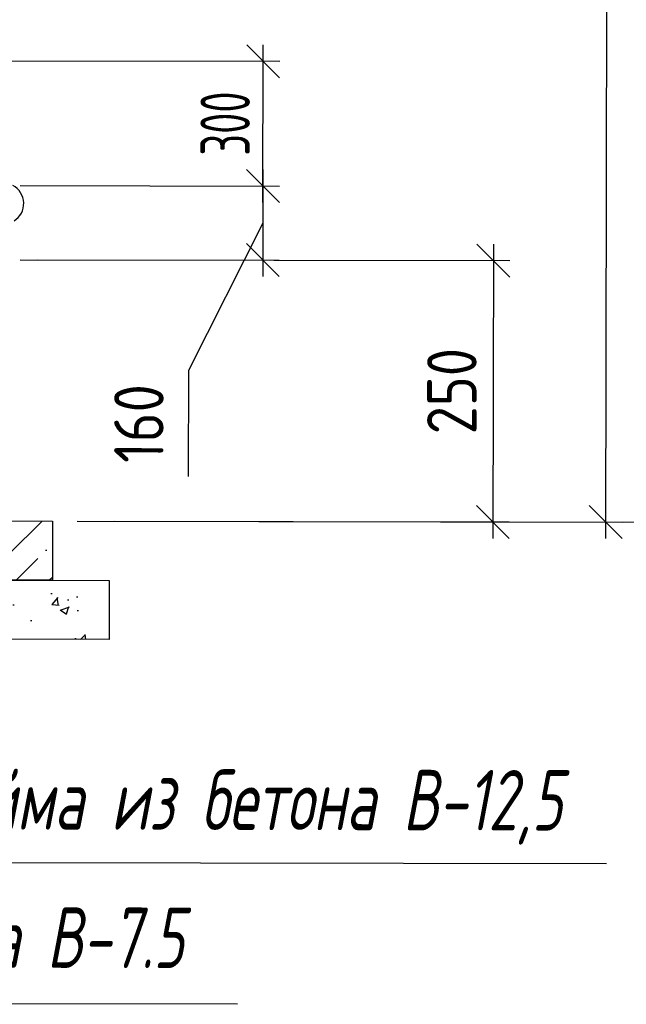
# Model space of a CAD drawing. Extents: x 0 to 361260, y 0 to 4201817.
# Tile 20 of 256: x 360352 to 360378, y 4194605 to 4194646. Entities that reach past the tile are written whole.
import ezdxf

# ---------------------------------------------------------------- set-up
doc = ezdxf.new("R2010")
doc.units = 0
doc.header["$LTSCALE"] = 0.5
doc.header["$MEASUREMENT"] = 0
doc.layers.add("navro'z", color=7, linetype='Continuous')
doc.layers.add('Д25', color=4, linetype='Continuous')
doc.styles.add('Nurbek', font='isocpeui.ttf')
doc.styles.add('ROMANS', font='romans.shx', dxfattribs={"width": 0.8})

# ---------------------------------------------------------------- blocks, each defined once
blk = doc.blocks.new('_Oblique')
at = {"color": 0, "linetype": 'ByBlock', "lineweight": -2}
blk.add_line((-0.5, -0.5), (0.5, 0.5), dxfattribs=at)

msp = doc.modelspace()

# ---------------------------------------------------------------- hatches: boundary and pattern name
at = {"layer": "navro'z", "transparency": 33554687}
h = msp.add_hatch(dxfattribs=at)
h.set_pattern_fill('ANSI36', scale=0.306573, angle=-0.1069, style=0)
h.set_pattern_definition([(44.89306, (358099.4458, 4198023.9453), (0.5197388, 1.89179207), [2.43342293, -0.4866846, 0, -0.4866846])])
h.paths.add_polyline_path([(360353.836, 4194625.151), (360304.529, 4194625.243), (360304.524, 4194622.795), (360353.831, 4194622.703)])
h = msp.add_hatch(dxfattribs=at)
h.set_pattern_fill('AR-CONC', scale=0.020438, angle=-0.1069, style=0)
h.set_pattern_definition([(49.89306, (358099.4458, 4198023.9453), (3.7229118, -0.3327154), [0.3893477, -4.2828243]), (354.89306, (358099.4458, 4198023.9453), (-0.7130104, 3.906191), [0.311478, -3.4262595]), (100.34406, (358099.756, 4198023.9175), (3.0099148, 3.573458), [0.3308944, -3.6398386]), (46.07726, (358099.4477, 4198024.9835), (5.5387536, -0.8696087), [0.5840215, -6.4242365]), (96.52866, (358099.909, 4198024.911), (4.861545, 5.0478674), [0.496342, -5.459758]), (351.07706, (358099.4477, 4198024.9835), (4.861552, 5.0478585), [0.467217, -5.139389]), (20.89306, (358099.9663, 4198024.723), (3.0948284, -2.0959029), [0.3893477, -4.2828243]), (325.89306, (358099.9663, 4198024.723), (1.270146, 3.762106), [0.311478, -3.4262595]), (71.34446, (358100.2242, 4198024.5483), (4.364966, 1.6662115), [0.3308944, -3.6398386]), (37.39306, (358099.4458, 4198023.9453), (0.0663509, 1.7280318), [0, -3.3847291, 0, -3.4781725, 0, -3.4392377]), (7.39306, (358099.4458, 4198023.9453), (1.3694927, 2.0449579), [0, -1.9830775, 0, -3.3068595, 0, -1.3108038]), (327.39306, (358098.2881, 4198023.9474), (2.77100404, -0.12225735), [0, -1.2978256, 0, -4.0492157, 0, -5.3729978]), (317.39306, (358097.769, 4198023.9484), (3.0284582, 0.5140201), [0, -1.6871732, 0, -2.6890946, 0, -3.8156071])])
h.paths.add_polyline_path([(360356.181, 4194622.699), (360302.174, 4194622.8), (360302.169, 4194620.352), (360356.177, 4194620.251)])

# ---------------------------------------------------------------- linework, layer by layer
at = {"layer": "navro'z", "color": 0, "transparency": 33554687}
for p, q in [((360376.782, 4194674.834), (360376.688, 4194624.427)), ((360362.528, 4194638.32), (360362.541, 4194644.84)), ((360349.29, 4194644.183), (360363.221, 4194644.157)), ((360362.531, 4194639.683), (360362.523, 4194635.255)), ((360352.5, 4194639.02), (360363.211, 4194639)), ((360352.5, 4194639.02), (360363.211, 4194639)), ((360362.527, 4194637.469), (360359.45, 4194631.368)), ((360372.05, 4194636.599), (360372.028, 4194624.436)), ((360352.494, 4194635.955), (360363.205, 4194635.935)), ((360353.212, 4194635.953), (360372.73, 4194635.917)), ((360359.45, 4194631.368), (360359.442, 4194626.989)), ((360354.858, 4194625.149), (360377.371, 4194625.107)), ((360354.858, 4194625.149), (360372.71, 4194625.116)), ((360356.39, 4194625.146), (360388.096, 4194625.087)), ((360356.39, 4194625.146), (360382.285, 4194625.098)), ((360376.727, 4194610.98), (360344.744, 4194611.04)), ((360361.471, 4194605.177), (360335.176, 4194605.226))]:
    msp.add_line(p, q, dxfattribs=at)
at = {"layer": "navro'z", "color": 7, "lineweight": 30, "transparency": 33554687}
for points in [[(360304.529, 4194625.243), (360353.836, 4194625.151), (360353.831, 4194622.703), (360304.524, 4194622.795)], [(360302.174, 4194622.8), (360356.181, 4194622.699), (360356.177, 4194620.251), (360302.169, 4194620.352)]]:
    msp.add_lwpolyline(points, close=True, dxfattribs=at)
at = {"layer": "navro'z", "color": 7, "transparency": 33554687}
msp.add_arc((360351.802, 4194638.276), 0.843, 301.7789, 62.1332, dxfattribs=at)

# ---------------------------------------------------------------- block references
at = {"layer": "navro'z", "color": 0, "transparency": 33554687, "xscale": 1.362546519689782, "yscale": 1.362546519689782, "zscale": 1.362546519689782}
for p, rotation in [((360362.539, 4194644.158), 89.89306041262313), ((360362.53, 4194639.002), 89.89306041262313), ((360362.53, 4194639.002), 269.8930604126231), ((360362.524, 4194635.936), 269.8930604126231), ((360372.049, 4194635.918), 89.89306041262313), ((360372.029, 4194625.117), 269.8930604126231)]:
    msp.add_blockref('_Oblique', p, dxfattribs=dict(at, rotation=rotation))
at = {"layer": "navro'z", "color": 1, "transparency": 33554687, "xscale": 1.362546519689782, "yscale": 1.362546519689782, "zscale": 1.362546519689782, "rotation": 269.8930604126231}
msp.add_blockref('_Oblique', (360376.69, 4194625.108), dxfattribs=at)

# ---------------------------------------------------------------- texts
at = {"layer": "navro'z", "color": 0, "transparency": 33554687, "attachment_point": 5, "rotation": 89.8931, "style": 'ROMANS'}
for s, insert, char_height in [('\\A1;{\\W0.6;300}', (360360.968, 4194641.583), 2.04382), ('\\A1;250', (360370.336, 4194630.521), 2.0438), ('\\A1;160', (360357.402, 4194629.182), 2.0438)]:
    msp.add_mtext(s, dxfattribs=dict(at, insert=insert, char_height=char_height))
at = {"layer": 'Д25', "color": 7, "lineweight": 25, "transparency": 33554687, "style": 'Nurbek', "width": 0.7}
for s, p in [('Обойма из бетона В-12,5', (360347.14, 4194612.409)), ('Упор из бетона В-7.5 ', (360335.662, 4194606.719))]:
    msp.add_text(s, height=2.5, rotation=359.8931, dxfattribs=at).set_placement(p)

doc.saveas('drawing.dxf')
